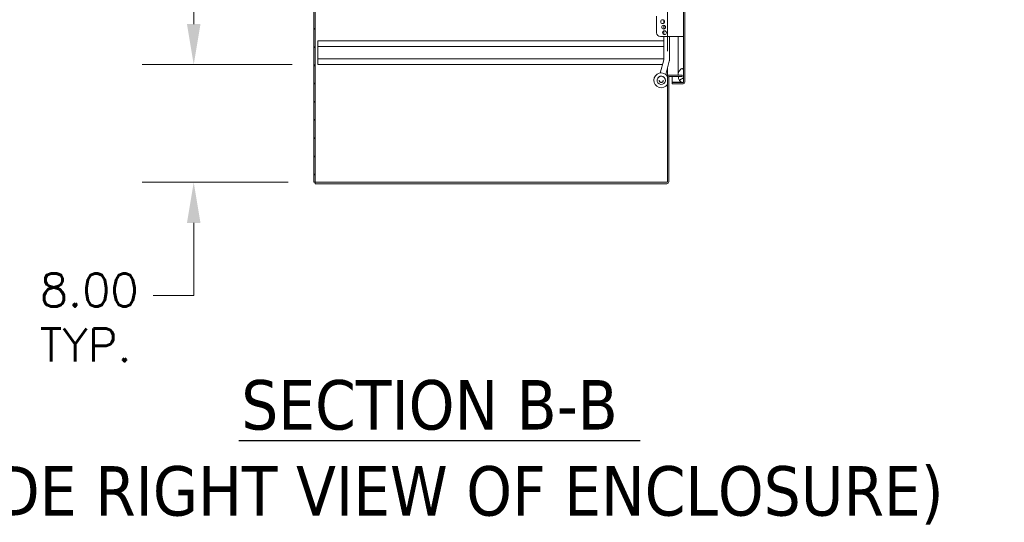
# Model space of a CAD drawing. Header units: inches. Extents: x 4 to 472, y 10 to 298.
# Tile 18 of 45: x 71 to 138, y 122 to 156. Entities that reach past the tile are written whole.
import ezdxf

# ---------------------------------------------------------------- set-up
doc = ezdxf.new("R2010")
doc.units = ezdxf.units.IN
doc.header["$LTSCALE"] = 28
doc.header["$MEASUREMENT"] = 0
for name, color, linetype, lineweight in [('Dimension (ANSI)', 7, 'Continuous', 5), ('Hatch (ANSI)', 7, 'Continuous', 5), ('Symbol (ANSI)', 7, 'Continuous', 5), ('Visible (ANSI)', 7, 'Continuous', 5)]:
    doc.layers.add(name, color=color, linetype=linetype, lineweight=lineweight)
doc.styles.add('ROMANS', font='romans.shx')
doc.styles.add('Text Style168', font='tahoma.ttf')
doc.styles.add('Text Style29', font='tahoma.ttf')
doc.dimstyles.new('Default (ANSI)', dxfattribs={"dimscale": 28, "dimtxt": 0.08, "dimasz": 0.098425, "dimexe": 0.125, "dimexo": 0.0625, "dimgap": 0.031496, "dimtad": 0, "dimtih": 1, "dimtoh": 1, "dimrnd": 1e-08, "dimzin": 0, "dimdsep": 46, "dimtxsty": 'ROMANS', "dimcen": 0.09, "dimdle": 0.393701, "dimclrd": 256, "dimclre": 256, "dimclrt": 256, "dimadec": 0, "dimazin": 0, "dimtfac": 1.25, "dimtofl": 0, "dimtmove": 0, "dimatfit": 3, "dimfxl": 0, "dimtolj": 1, "dimtzin": 0, "dimlwd": -1, "dimlwe": -1, "dimarcsym": 0})

# ---------------------------------------------------------------- blocks, each defined once
blk = doc.blocks.new('*D24')
at = {"layer": 'Defpoints', "color": 0}
for p in [(114.672, 189.537), (113.672, 182.118), (114.672, 151.768)]:
    blk.add_point(p, dxfattribs=at)
at = {"layer": 'Dimension (ANSI)'}
for p, q in [((113.672, 183.868), (113.672, 193.037)), ((114.672, 153.518), (114.672, 193.037)), ((110.916, 189.537), (108.16, 189.537)), ((117.428, 189.537), (120.184, 189.537))]:
    blk.add_line(p, q, dxfattribs=at)
for points in [[(110.916, 189.996), (110.916, 189.077), (113.672, 189.537)], [(117.428, 189.996), (117.428, 189.077), (114.672, 189.537)]]:
    blk.add_solid(points, dxfattribs=at)
at = {"layer": 'Dimension (ANSI)', "insert": (121.066, 190.657), "char_height": 2.24, "attachment_point": 1, "style": 'ROMANS'}
blk.add_mtext('\\A1;1.00', dxfattribs=at)
blk = doc.blocks.new('*D31')
at = {"layer": 'Defpoints', "color": 0}
for p in [(90.922, 181.733), (82.478, 152.608), (90.922, 152.608)]:
    blk.add_point(p, dxfattribs=at)
at = {"layer": 'Dimension (ANSI)'}
for p, q in [((89.172, 181.733), (78.978, 181.733)), ((82.478, 178.977), (82.478, 171.039)), ((82.478, 155.364), (82.478, 163.302)), ((89.172, 152.608), (78.978, 152.608))]:
    blk.add_line(p, q, dxfattribs=at)
for points in [[(82.019, 178.977), (82.938, 178.977), (82.478, 181.733)], [(82.019, 155.364), (82.938, 155.364), (82.478, 152.608)]]:
    blk.add_solid(points, dxfattribs=at)
at = {"layer": 'Dimension (ANSI)', "insert": (82.478, 167.17), "char_height": 2.24, "attachment_point": 5, "style": 'ROMANS'}
blk.add_mtext('\\A1;29.13\\PTYP.', dxfattribs=at)
blk = doc.blocks.new('*D35')
at = {"layer": 'Defpoints', "color": 0}
for p in [(90.922, 152.608), (82.478, 144.612), (90.641, 144.612)]:
    blk.add_point(p, dxfattribs=at)
at = {"layer": 'Dimension (ANSI)'}
for p, q in [((82.478, 155.364), (82.478, 158.12)), ((89.172, 152.608), (78.978, 152.608)), ((88.891, 144.612), (78.978, 144.612)), ((82.478, 141.856), (82.478, 139.1)), ((82.478, 136.916), (82.478, 139.1)), ((79.722, 136.916), (82.478, 136.916))]:
    blk.add_line(p, q, dxfattribs=at)
for points in [[(82.019, 155.364), (82.938, 155.364), (82.478, 152.608)], [(82.019, 141.856), (82.938, 141.856), (82.478, 144.612)]]:
    blk.add_solid(points, dxfattribs=at)
at = {"layer": 'Dimension (ANSI)', "insert": (72.014, 138.41), "char_height": 2.24, "attachment_point": 1, "style": 'ROMANS'}
blk.add_mtext('\\A1;8.00\\PTYP.', dxfattribs=at)

msp = doc.modelspace()

# ---------------------------------------------------------------- hatches: boundary and pattern name
at = {"layer": 'Hatch (ANSI)'}
h = msp.add_hatch(dxfattribs=at)
h.set_pattern_fill('ANSI31', color=256, scale=7, style=0)
h.paths.add_polyline_path([(90.7346, 216.5493), (90.6409, 216.5493), (90.6409, 144.6117), (90.7346, 144.6117)])
h = msp.add_hatch(dxfattribs=at)
h.set_pattern_fill('ANSI31', color=256, scale=28, angle=75, style=0)
edge = h.paths.add_edge_path()
edge.add_line((114.9927, 213.8324), (115.649, 213.8324))
edge.add_line((115.649, 213.8324), (115.705, 213.8324))
edge.add_line((115.705, 213.8324), (115.7427, 213.8324))
edge.add_ellipse((115.7427, 213.8012), major_axis=(0, 0.0312), ratio=1, start_angle=270, end_angle=360, ccw=False)
edge.add_line((115.774, 213.8012), (115.774, 213.7387))
edge.add_line((115.774, 213.7387), (115.774, 212.9887))
edge.add_line((115.774, 212.9887), (115.774, 152.2387))
edge.add_line((115.774, 152.2387), (115.774, 151.4887))
edge.add_line((115.774, 151.4887), (115.774, 151.4261))
edge.add_ellipse((115.7427, 151.4261), major_axis=(0.0312, 0), ratio=1, start_angle=270, end_angle=360, ccw=False)
edge.add_line((115.7427, 151.3948), (115.7048, 151.3948))
edge.add_line((115.7048, 151.3948), (115.6493, 151.3948))
edge.add_line((115.6493, 151.3948), (114.9927, 151.3948))
edge.add_line((114.9927, 151.3948), (114.9927, 151.3011))
edge.add_line((114.9927, 151.3011), (115.7427, 151.3011))
edge.add_ellipse((115.7427, 151.4261), major_axis=(0, -0.125), ratio=1, start_angle=0, end_angle=90)
edge.add_line((115.8677, 151.4261), (115.8677, 213.8012))
edge.add_ellipse((115.7427, 213.8012), major_axis=(0.1249, 0), ratio=1, start_angle=0, end_angle=90)
edge.add_line((115.7427, 213.9261), (114.9927, 213.9261))
edge.add_line((114.9927, 213.9261), (114.9927, 213.8324))
h = msp.add_hatch(dxfattribs=at)
h.set_pattern_fill('ANSI31', color=256, scale=28, angle=-15, style=0)
edge = h.paths.add_edge_path()
edge.add_spline(control_points=[(115.649, 152.3324), (115.6294, 152.326), (115.6105, 152.3143), (115.5731, 152.2856), (115.5534, 152.2659), (115.4986, 152.2016), (115.4618, 152.1426), (115.4186, 152.0276), (115.4019, 151.9665), (115.3993, 151.893)], knot_values=[-2.2571609, -2.2571609, -2.2571609, -2.2571609, -1.9421555, -1.9421555, -1.5382838, -1.5382838, -0.6602481, -0.6602481, -0.0760582, -0.0760582, -0.0760582, -0.0760582], degree=3, periodic=0)
edge.add_line((115.3993, 151.893), (115.6722, 151.893))
edge.add_line((115.6722, 151.893), (115.6722, 151.7993))
edge.add_line((115.6722, 151.7993), (115.4038, 151.7993))
edge.add_spline(control_points=[(115.4038, 151.7993), (115.4099, 151.7525), (115.4218, 151.7067), (115.4627, 151.5982), (115.4954, 151.5419), (115.5525, 151.4664), (115.5789, 151.4386), (115.6184, 151.4093), (115.6334, 151.4003), (115.649, 151.3949)], knot_values=[-0.9430852, -0.9430852, -0.9430852, -0.9430852, -0.7120009, -0.7120009, -0.3751501, -0.3751501, -0.1257788, -0.1257788, 0, 0, 0, 0], degree=3, periodic=0)
edge.add_spline(control_points=[(115.649, 151.3949), (115.6491, 151.3949), (115.6492, 151.3948), (115.6493, 151.3948)], knot_values=[-0.4962532, -0.4962532, -0.4962532, -0.4962532, -0.4953667, -0.4953667, -0.4953667, -0.4953667], degree=3, periodic=0)
edge.add_spline(control_points=[(115.6493, 151.3948), (115.6556, 151.3926), (115.6622, 151.391), (115.6751, 151.3894), (115.6814, 151.3894), (115.6936, 151.391), (115.6993, 151.3925), (115.7048, 151.3948)], knot_values=[-0.4953667, -0.4953667, -0.4953667, -0.4953667, -0.4372195, -0.4372195, -0.3825643, -0.3825643, -0.3303998, -0.3303998, -0.3303998, -0.3303998], degree=3, periodic=0)
edge.add_spline(control_points=[(115.7048, 151.3948), (115.7077, 151.396), (115.7106, 151.3975), (115.724, 151.4053), (115.733, 151.414), (115.7545, 151.4414), (115.7654, 151.4644), (115.774, 151.4887)], knot_values=[-0.3303998, -0.3303998, -0.3303998, -0.3303998, -0.3022453, -0.3022453, -0.195919, -0.195919, 0, 0, 0, 0], degree=3, periodic=0)
edge.add_line((115.774, 151.4887), (115.774, 152.2387))
edge.add_spline(control_points=[(115.774, 152.2387), (115.769, 152.2532), (115.7629, 152.268), (115.7495, 152.2926), (115.7423, 152.3035), (115.7268, 152.3197), (115.719, 152.3259), (115.7018, 152.3344), (115.693, 152.3368), (115.6719, 152.3381), (115.6602, 152.3361), (115.649, 152.3324)], knot_values=[-0.4494753, -0.4494753, -0.4494753, -0.4494753, -0.3321231, -0.3321231, -0.2359747, -0.2359747, -0.1608287, -0.1608287, -0.089664, -0.089664, 0, 0, 0, 0], degree=3, periodic=0)
edge = h.paths.add_edge_path()
edge.add_spline(control_points=[(115.399, 213.3637), (115.399, 213.363), (115.399, 213.3623), (115.3989, 213.3617)], knot_values=[-1.0427391, -1.0427391, -1.0427391, -1.0427391, -1.0395861, -1.0395861, -1.0395861, -1.0395861], degree=3, periodic=0)
edge.add_line((115.3989, 213.3617), (115.5472, 213.3617))
edge.add_ellipse((115.5472, 213.3929), major_axis=(0.0312, 0), ratio=1, start_angle=270, end_angle=360)
edge.add_line((115.5785, 213.3929), (115.5785, 213.768))
edge.add_line((115.5785, 213.768), (115.6722, 213.768))
edge.add_line((115.6722, 213.768), (115.6722, 213.3929))
edge.add_ellipse((115.5472, 213.3929), major_axis=(0, -0.1249), ratio=1, start_angle=0, end_angle=90, ccw=False)
edge.add_line((115.5472, 213.268), (115.4057, 213.268))
edge.add_spline(control_points=[(115.4057, 213.268), (115.4111, 213.2335), (115.4197, 213.1996), (115.4535, 213.1029), (115.485, 213.0476), (115.5448, 212.969), (115.5737, 212.94), (115.6159, 212.9098), (115.6322, 212.9004), (115.649, 212.8949)], knot_values=[-0.8885294, -0.8885294, -0.8885294, -0.8885294, -0.7197579, -0.7197579, -0.3955238, -0.3955238, -0.1347707, -0.1347707, 0, 0, 0, 0], degree=3, periodic=0)
edge.add_spline(control_points=[(115.649, 212.8949), (115.6557, 212.8927), (115.6627, 212.8911), (115.6762, 212.8896), (115.6827, 212.8896), (115.6984, 212.8918), (115.707, 212.8949), (115.7255, 212.906), (115.7343, 212.9146), (115.7532, 212.9392), (115.7641, 212.9599), (115.774, 212.9887)], knot_values=[-0.6647416, -0.6647416, -0.6647416, -0.6647416, -0.5774144, -0.5774144, -0.4971613, -0.4971613, -0.3816552, -0.3816552, -0.2317188, -0.2317188, 0, 0, 0, 0], degree=3, periodic=0)
edge.add_line((115.774, 212.9887), (115.774, 213.7387))
edge.add_spline(control_points=[(115.774, 213.7387), (115.7687, 213.7535), (115.7624, 213.7685), (115.7484, 213.7935), (115.7409, 213.8044), (115.725, 213.8206), (115.7172, 213.8267), (115.7072, 213.8315), (115.7061, 213.8319), (115.705, 213.8324)], knot_values=[-0.4489058, -0.4489058, -0.4489058, -0.4489058, -0.3290151, -0.3290151, -0.2310988, -0.2310988, -0.1559399, -0.1559399, -0.1468565, -0.1468565, -0.1468565, -0.1468565], degree=3, periodic=0)
edge.add_spline(control_points=[(115.705, 213.8324), (115.6977, 213.8355), (115.6901, 213.8372), (115.6708, 213.8382), (115.6596, 213.8361), (115.649, 213.8324)], knot_values=[-0.1468565, -0.1468565, -0.1468565, -0.1468565, -0.085923, -0.085923, 0, 0, 0, 0], degree=3, periodic=0)
edge.add_spline(control_points=[(115.649, 213.8324), (115.63, 213.8258), (115.6119, 213.814), (115.5763, 213.7851), (115.5575, 213.7652), (115.5051, 213.7012), (115.4686, 213.6418), (115.4225, 213.5244), (115.4005, 213.4524), (115.399, 213.3637)], knot_values=[-2.3914218, -2.3914218, -2.3914218, -2.3914218, -2.0558457, -2.0558457, -1.6231424, -1.6231424, -0.6762108, -0.6762108, 0, 0, 0, 0], degree=3, periodic=0)

# ---------------------------------------------------------------- linework, layer by layer
at = {"layer": 'Symbol (ANSI)', "lineweight": 30}
msp.add_line((85.5361, 127.0638), (112.8191, 127.0638), dxfattribs=at)
at = {"layer": 'Visible (ANSI)'}
for p, q in [((90.6409, 216.5493), (90.6409, 144.6117)), ((90.7346, 144.6117), (90.7346, 216.5493)), ((115.774, 213.8012), (115.774, 151.4261)), ((115.8677, 151.4261), (115.8677, 213.8012)), ((113.944, 154.7698), (113.944, 155.8998)), ((114.4375, 155.6257), (114.4375, 155.4239)), ((114.4375, 155.2791), (114.4375, 155.0205)), ((114.4375, 154.8991), (114.4375, 154.6505)), ((90.9222, 154.233), (114.4375, 154.233)), ((90.9222, 153.848), (90.9222, 154.233)), ((115.649, 154.5198), (114.194, 154.5198)), ((114.4375, 154.5198), (114.4375, 152.9619)), ((114.8145, 152.9619), (114.8145, 154.5198)), ((115.3989, 152.3637), (115.3989, 154.5198)), ((115.649, 154.5198), (115.774, 154.5198)), ((90.9222, 153.848), (90.9222, 152.993)), ((90.9222, 153.848), (114.4375, 153.848)), ((90.9222, 152.993), (114.4375, 152.993)), ((90.9222, 152.608), (90.9222, 152.993)), ((90.9222, 152.608), (114.3461, 152.608)), ((114.193, 152.0369), (114.4341, 152.9367)), ((114.5574, 151.9394), (114.7983, 152.8384)), ((114.6722, 151.893), (114.6722, 152.3678)), ((115.3989, 151.893), (115.3989, 152.3637)), ((115.774, 151.4887), (115.774, 152.2387)), ((113.7555, 151.5405), (113.7555, 151.5408)), ((113.9742, 151.5404), (113.9742, 151.5404)), ((114.1148, 151.5403), (114.1148, 151.5402)), ((114.3961, 151.5403), (114.3961, 151.5402)), ((114.5367, 151.5404), (114.5367, 151.5404)), ((114.6407, 151.893), (114.6409, 151.893)), ((114.6407, 151.8928), (114.6407, 151.893)), ((114.6722, 151.8928), (114.6407, 151.8928)), ((114.6722, 151.893), (114.6409, 151.893)), ((114.6722, 151.893), (114.7971, 151.893)), ((114.6722, 151.8928), (114.6722, 151.8171)), ((114.7659, 151.768), (114.6722, 151.768)), ((114.6722, 151.768), (114.6722, 144.6429)), ((114.7659, 144.6429), (114.7659, 151.768)), ((114.7971, 151.893), (115.6722, 151.893)), ((115.6722, 151.7993), (114.7971, 151.7993)), ((114.9927, 151.7993), (114.9927, 151.4059)), ((115.6253, 151.4059), (114.9927, 151.4059)), ((115.7427, 151.3948), (114.9927, 151.3948)), ((114.9927, 151.3948), (114.9927, 151.3011)), ((114.9927, 151.3011), (115.7427, 151.3011)), ((115.6722, 151.893), (115.6722, 151.7993)), ((115.7427, 151.4059), (115.7232, 151.4059)), ((90.6409, 144.6117), (90.7346, 144.6117)), ((114.6409, 144.6117), (90.7346, 144.6117)), ((90.7346, 144.518), (90.7346, 144.6117)), ((114.6409, 144.518), (90.7346, 144.518))]:
    msp.add_line(p, q, dxfattribs=at)
for centre in [(114.354, 155.5248), (114.4165, 155.1498), (114.479, 154.7748)]:
    msp.add_circle(centre, 0.131, dxfattribs=at)
for centre, radius, start, end in [((114.194, 154.7698), 0.25, 180, 270), ((114.7971, 151.768), 0.1249, 90, 180), ((114.7971, 151.768), 0.0313, 90, 180), ((115.7427, 151.4261), 0.0312, 270, 0), ((115.7427, 151.4261), 0.125, 270, 0), ((114.6409, 144.6429), 0.125, 270, 0), ((114.6409, 144.6429), 0.0312, 270, 0)]:
    msp.add_arc(centre, radius, start, end, dxfattribs=at)
for centre, major_axis, ratio, start_param, end_param in [((114.2555, 151.5405), (0.423, 0.2666), 0.9999997, 0, 5.1353261), ((114.2555, 151.5408), (0.4231, 0.2665), 0.9999996, 0, 2.5794727), ((114.2555, 151.5404), (-0.2813, 0), 0.9999992, 3.1415927, 6.2831853)]:
    msp.add_ellipse(centre, major_axis=major_axis, ratio=ratio, start_param=start_param, end_param=end_param, dxfattribs=at)
msp.add_ellipse((114.2555, 151.5404), major_axis=(-0.2788, 0.0371), ratio=0.9999992, dxfattribs=at)
for points, knots in [([(114.4341, 152.9367), (114.4346, 152.9384), (114.435, 152.9401), (114.4357, 152.9435), (114.436, 152.9452), (114.4366, 152.9486), (114.4368, 152.9504), (114.4372, 152.9538), (114.4373, 152.9556), (114.4375, 152.9591), (114.4375, 152.9608), (114.4375, 152.9626)], [4.45058959, 4.45058959, 4.45058959, 4.45058959, 4.50294947, 4.50294947, 4.55530935, 4.55530935, 4.60766923, 4.60766923, 4.6600291, 4.6600291, 4.71238898, 4.71238898, 4.71238898, 4.71238898]), ([(114.7983, 152.8384), (114.8004, 152.8465), (114.8024, 152.8546), (114.8058, 152.8709), (114.8074, 152.8791), (114.81, 152.8955), (114.8111, 152.9038), (114.8128, 152.9203), (114.8134, 152.9286), (114.8143, 152.9452), (114.8145, 152.9536), (114.8145, 152.9619)], [4.45058959, 4.45058959, 4.45058959, 4.45058959, 4.50294947, 4.50294947, 4.55530935, 4.55530935, 4.60766923, 4.60766923, 4.6600291, 4.6600291, 4.71238898, 4.71238898, 4.71238898, 4.71238898]), ([(115.649, 152.3324), (115.6294, 152.326), (115.6105, 152.3143), (115.5731, 152.2856), (115.5534, 152.2659), (115.4986, 152.2016), (115.4618, 152.1426), (115.4186, 152.0276), (115.4019, 151.9665), (115.3993, 151.893)], [-2.2571609, -2.2571609, -2.2571609, -2.2571609, -1.9421555, -1.9421555, -1.5382838, -1.5382838, -0.6602481, -0.6602481, -0.0760582, -0.0760582, -0.0760582, -0.0760582]), ([(115.774, 152.2387), (115.769, 152.2532), (115.7629, 152.268), (115.7495, 152.2926), (115.7423, 152.3035), (115.7268, 152.3197), (115.719, 152.3259), (115.7018, 152.3344), (115.693, 152.3368), (115.6719, 152.3381), (115.6602, 152.3361), (115.649, 152.3324)], [-0.44947527, -0.44947527, -0.44947527, -0.44947527, -0.33212313, -0.33212313, -0.23597471, -0.23597471, -0.16082872, -0.16082872, -0.08966395, -0.08966395, 0, 0, 0, 0]), ([(114.3961, 151.5402), (114.3961, 151.5252), (114.3937, 151.5102), (114.3842, 151.4817), (114.3772, 151.4682), (114.3593, 151.4442), (114.3484, 151.4336), (114.3238, 151.4164), (114.3101, 151.4098), (114.2814, 151.4012), (114.2663, 151.3992), (114.2364, 151.4001), (114.2214, 151.4029), (114.1933, 151.4132), (114.18, 151.4206), (114.1565, 151.4392), (114.1462, 151.4504), (114.1297, 151.4755), (114.1235, 151.4893), (114.1164, 151.5157), (114.1148, 151.5279), (114.1148, 151.5402)], [6.151021, 6.151021, 6.151021, 6.151021, 6.4710209, 6.4710209, 6.7910209, 6.7910209, 7.1110208, 7.1110208, 7.4310209, 7.4310209, 7.751021, 7.751021, 8.0710211, 8.0710211, 8.3910211, 8.3910211, 8.7110212, 8.7110212, 9.0310211, 9.0310211, 9.2926137, 9.2926137, 9.2926137, 9.2926137]), ([(115.4038, 151.7993), (115.4099, 151.7525), (115.4218, 151.7067), (115.4627, 151.5982), (115.4954, 151.5419), (115.5525, 151.4664), (115.5789, 151.4386), (115.6184, 151.4093), (115.6334, 151.4003), (115.649, 151.3949)], [-0.94308523, -0.94308523, -0.94308523, -0.94308523, -0.71200089, -0.71200089, -0.37515008, -0.37515008, -0.12577875, -0.12577875, 0, 0, 0, 0]), ([(115.649, 151.3949), (115.6554, 151.3927), (115.6621, 151.391), (115.6751, 151.3894), (115.6814, 151.3894), (115.6968, 151.3914), (115.7054, 151.3944), (115.724, 151.4053), (115.733, 151.414), (115.7545, 151.4414), (115.7654, 151.4644), (115.774, 151.4887)], [-0.4962532, -0.4962532, -0.4962532, -0.4962532, -0.43721951, -0.43721951, -0.38256427, -0.38256427, -0.30224527, -0.30224527, -0.19591897, -0.19591897, 0, 0, 0, 0]), ([(115.774, 151.4261), (115.774, 151.4197), (115.7608, 151.4133), (115.7455, 151.407), (115.7445, 151.4066), (115.7436, 151.4062), (115.7427, 151.4059)], [0, 0, 0, 0, 1.4834748, 1.4834748, 1.4834748, 1.5707963, 1.5707963, 1.5707963, 1.5707963])]:
    msp.add_open_spline(points, degree=3, knots=knots, dxfattribs=at)
msp.add_open_spline([(115.7427, 151.4059), (115.7514, 151.4067), (115.7601, 151.4076), (115.7685, 151.4085)], degree=3, dxfattribs=at)

# ---------------------------------------------------------------- texts
at = {"layer": 'Symbol (ANSI)', "char_height": 3.36, "attachment_point": 7}
for s, insert, style in [('SECTION B-B', (85.7081, 127.749), 'Text Style168'), ('(INSIDE RIGHT VIEW OF ENCLOSURE)', (59.5964, 121.3591), 'Text Style29')]:
    msp.add_mtext(s, dxfattribs=dict(at, insert=insert, style=style))

# ---------------------------------------------------------------- dimensions: what is measured, and where the dimension line sits
at = {"layer": 'Dimension (ANSI)'}
dim = msp.add_linear_dim(base=(114.6722, 189.5365), p1=(113.6722, 182.118), p2=(114.6722, 151.768), angle=180, dimstyle='Default (ANSI)', override={"dimtih": 0, "dimtoh": 0, "dimdec": 2, "dimtp": 0, "dimtm": 0, "dimtdec": 2, "dimatfit": 1}, dxfattribs=at)
dim.commit()
dim.dimension.update_dxf_attribs({"geometry": '*D24', "text_midpoint": (124.3192, 189.5365), "dimtype": 160})
for base, p1, p2, angle, override, picture, middle in [((82.4782476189, 152.6079795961), (90.9221832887, 181.7329795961), (90.9221832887, 152.6079795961), 90, {"dimdec": 2, "dimtp": 0, "dimtm": 0, "dimtdec": 2, "dimatfit": 1}, '*D31', (82.4782476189, 167.1704795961)), ((82.4782, 144.6117), (90.9222, 152.608), (90.6409, 144.6117), 270, {"dimdec": 2, "dimtp": 0, "dimtm": 0, "dimtdec": 2, "dimtmove": 1, "dimatfit": 1, "dimtvp": -0.25}, '*D35', (82.2742, 136.9164))]:
    dim = msp.add_linear_dim(base=base, p1=p1, p2=p2, angle=angle, text='<>\\PTYP.', dimstyle='Default (ANSI)', override=override, dxfattribs=at)
    dim.commit()
    dim.dimension.update_dxf_attribs({"geometry": picture, "text_midpoint": middle, "dimtype": 160})

doc.saveas('drawing.dxf')
